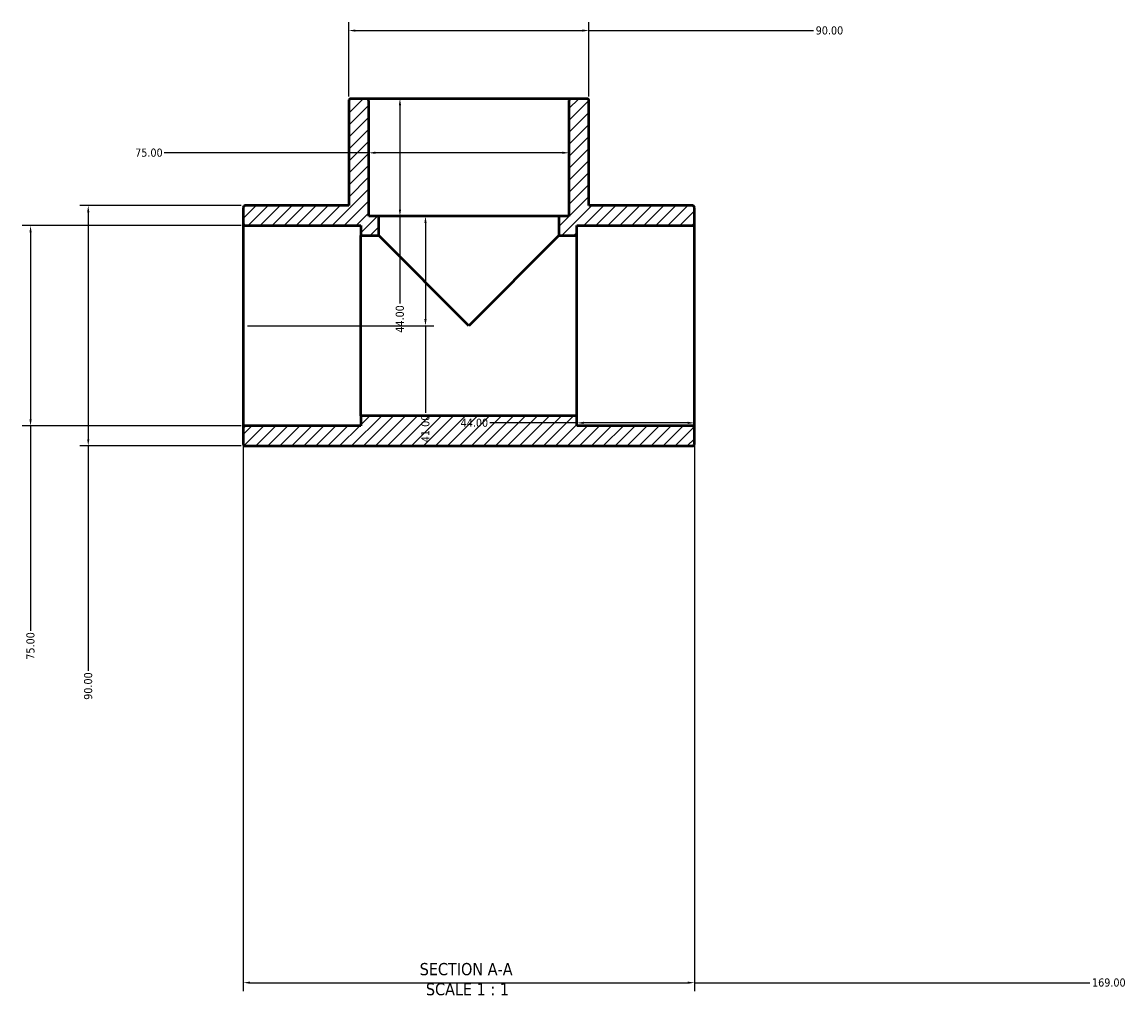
# Model space of a CAD drawing. Header units: millimetres. Extents: x -64 to 1523, y -1192 to 1259.
# Tile 1 of 4: x 461 to 874, y -1192 to -829. Entities that reach past the tile are written whole.
import ezdxf

# ---------------------------------------------------------------- set-up
doc = ezdxf.new("R2010")
doc.units = ezdxf.units.MM
for name, color, linetype, lineweight in [('Dimension (ANSI)', 7, 'Continuous', 25), ('Hatch (ANSI)', 7, 'Continuous', 18), ('Symbol (ANSI)', 7, 'Continuous', 25), ('Visible (ANSI)', 7, 'Continuous', 50)]:
    doc.layers.add(name, color=color, linetype=linetype, lineweight=lineweight)
doc.styles.add('Label Text (ANSI)', font='tahoma.ttf')
doc.styles.add('Note Text (ANSI)', font='tahoma.ttf')
doc.dimstyles.new('Default - mm (ANSI)', dxfattribs={"dimtxt": 3.048, "dimasz": 2.5, "dimexe": 3.175, "dimexo": 1.6002, "dimgap": 0.8, "dimtad": 0, "dimtoh": 1, "dimrnd": 1e-08, "dimzin": 4, "dimdsep": 46, "dimtxsty": 'Note Text (ANSI)', "dimcen": 0.09, "dimdle": 10, "dimclrd": 256, "dimclre": 256, "dimclrt": 256, "dimadec": 1, "dimazin": 1, "dimtfac": 1, "dimtofl": 0, "dimtmove": 0, "dimatfit": 3, "dimfxl": 1, "dimtolj": 1, "dimtzin": 4, "dimlwd": -1, "dimlwe": -1, "dimarcsym": 0})

# ---------------------------------------------------------------- blocks, each defined once
blk = doc.blocks.new('*D7')
at = {"layer": 'Defpoints', "color": 0, "transparency": 16777216}
for p in [(543.53, -980.68), (712.53, -980.68), (712.53, -1188.41)]:
    blk.add_point(p, dxfattribs=at)
at = {"layer": 'Dimension (ANSI)', "transparency": 16777216}
for p, q in [((543.53, -982.28), (543.53, -1191.58)), ((712.53, -982.28), (712.53, -1191.58)), ((546.03, -1188.41), (710.03, -1188.41)), ((712.53, -1188.41), (860.69, -1188.41))]:
    blk.add_line(p, q, dxfattribs=at)
for points in [[(546.03, -1187.99), (546.03, -1188.83), (543.53, -1188.41)], [(710.03, -1187.99), (710.03, -1188.83), (712.53, -1188.41)]]:
    blk.add_solid(points, dxfattribs=at)
at = {"layer": 'Dimension (ANSI)', "transparency": 16777216, "insert": (861.49, -1186.82), "char_height": 3.048, "attachment_point": 1, "style": 'Note Text (ANSI)'}
blk.add_mtext('\\A1;169.00', dxfattribs=at)
blk = doc.blocks.new('*D8')
at = {"layer": 'Defpoints', "color": 0, "transparency": 16777216}
for p in [(668.53, -942.43), (712.53, -942.43), (668.53, -978.79)]:
    blk.add_point(p, dxfattribs=at)
at = {"layer": 'Dimension (ANSI)', "transparency": 16777216}
for p, q in [((668.53, -978.79), (635.92, -978.79)), ((710.03, -978.79), (671.03, -978.79))]:
    blk.add_line(p, q, dxfattribs=at)
for points in [[(671.03, -978.37), (671.03, -979.21), (668.53, -978.79)], [(710.03, -978.37), (710.03, -979.21), (712.53, -978.79)]]:
    blk.add_solid(points, dxfattribs=at)
at = {"layer": 'Dimension (ANSI)', "transparency": 16777216, "insert": (624.95, -977.2), "char_height": 3.048, "attachment_point": 1, "style": 'Note Text (ANSI)'}
blk.add_mtext('\\A1;44.00', dxfattribs=at)
blk = doc.blocks.new('*D9')
at = {"layer": 'Defpoints', "color": 0, "transparency": 16777216}
for p in [(602.21, -857.43), (594.28, -901.43), (602.21, -901.43)]:
    blk.add_point(p, dxfattribs=at)
at = {"layer": 'Dimension (ANSI)', "transparency": 16777216}
for p, q in [((602.21, -859.93), (602.21, -898.93)), ((595.88, -901.43), (605.39, -901.43)), ((602.21, -901.43), (602.21, -934.05))]:
    blk.add_line(p, q, dxfattribs=at)
for points in [[(601.79, -859.93), (602.63, -859.93), (602.21, -857.43)], [(601.79, -898.93), (602.63, -898.93), (602.21, -901.43)]]:
    blk.add_solid(points, dxfattribs=at)
at = {"layer": 'Dimension (ANSI)', "transparency": 16777216, "insert": (600.62, -945.02), "char_height": 3.048, "attachment_point": 1, "rotation": 90, "style": 'Note Text (ANSI)'}
blk.add_mtext('\\A1;44.00', dxfattribs=at)
blk = doc.blocks.new('*D10')
at = {"layer": 'Defpoints', "color": 0, "transparency": 16777216}
for p in [(594.28, -901.43), (543.53, -942.43), (611.77, -942.43)]:
    blk.add_point(p, dxfattribs=at)
at = {"layer": 'Dimension (ANSI)', "transparency": 16777216}
for p, q in [((595.88, -901.43), (614.95, -901.43)), ((611.77, -903.93), (611.77, -939.93)), ((545.13, -942.43), (614.95, -942.43)), ((611.77, -942.43), (611.77, -975.05))]:
    blk.add_line(p, q, dxfattribs=at)
for points in [[(611.36, -903.93), (612.19, -903.93), (611.77, -901.43)], [(611.36, -939.93), (612.19, -939.93), (611.77, -942.43)]]:
    blk.add_solid(points, dxfattribs=at)
at = {"layer": 'Dimension (ANSI)', "transparency": 16777216, "insert": (610.19, -986.02), "char_height": 3.048, "attachment_point": 1, "rotation": 90, "style": 'Note Text (ANSI)'}
blk.add_mtext('\\A1;41.00', dxfattribs=at)
blk = doc.blocks.new('*D11')
at = {"layer": 'Defpoints', "color": 0, "transparency": 16777216}
for p in [(544.28, -897.43), (485.43, -987.43), (544.28, -987.43)]:
    blk.add_point(p, dxfattribs=at)
at = {"layer": 'Dimension (ANSI)', "transparency": 16777216}
for p, q in [((542.68, -897.43), (482.26, -897.43)), ((485.43, -899.93), (485.43, -984.93)), ((542.68, -987.43), (482.26, -987.43)), ((485.43, -987.43), (485.43, -1071.58))]:
    blk.add_line(p, q, dxfattribs=at)
for points in [[(485.02, -899.93), (485.85, -899.93), (485.43, -897.43)], [(485.02, -984.93), (485.85, -984.93), (485.43, -987.43)]]:
    blk.add_solid(points, dxfattribs=at)
at = {"layer": 'Dimension (ANSI)', "transparency": 16777216, "insert": (483.85, -1082.49), "char_height": 3.048, "attachment_point": 1, "rotation": 90, "style": 'Note Text (ANSI)'}
blk.add_mtext('\\A1;90.00', dxfattribs=at)
blk = doc.blocks.new('*D12')
at = {"layer": 'Defpoints', "color": 0, "transparency": 16777216}
for p in [(673.03, -831.89), (583.03, -858.18), (673.03, -858.18)]:
    blk.add_point(p, dxfattribs=at)
at = {"layer": 'Dimension (ANSI)', "transparency": 16777216}
for p, q in [((583.03, -856.58), (583.03, -828.72)), ((673.03, -856.58), (673.03, -828.72)), ((585.53, -831.89), (670.53, -831.89)), ((673.03, -831.89), (757.17, -831.89))]:
    blk.add_line(p, q, dxfattribs=at)
for points in [[(585.53, -831.48), (585.53, -832.31), (583.03, -831.89)], [(670.53, -831.48), (670.53, -832.31), (673.03, -831.89)]]:
    blk.add_solid(points, dxfattribs=at)
at = {"layer": 'Dimension (ANSI)', "transparency": 16777216, "insert": (757.97, -830.31), "char_height": 3.048, "attachment_point": 1, "style": 'Note Text (ANSI)'}
blk.add_mtext('\\A1;90.00', dxfattribs=at)
blk = doc.blocks.new('*D13')
at = {"layer": 'Defpoints', "color": 0, "transparency": 16777216}
for p in [(590.53, -877.66), (590.53, -877.66), (665.53, -877.66)]:
    blk.add_point(p, dxfattribs=at)
at = {"layer": 'Dimension (ANSI)', "transparency": 16777216}
for p, q in [((590.53, -877.66), (513.86, -877.66)), ((663.03, -877.66), (593.03, -877.66))]:
    blk.add_line(p, q, dxfattribs=at)
for points in [[(593.03, -877.24), (593.03, -878.08), (590.53, -877.66)], [(663.03, -877.24), (663.03, -878.08), (665.53, -877.66)]]:
    blk.add_solid(points, dxfattribs=at)
at = {"layer": 'Dimension (ANSI)', "transparency": 16777216, "insert": (503.01, -876.07), "char_height": 3.048, "attachment_point": 1, "style": 'Note Text (ANSI)'}
blk.add_mtext('\\A1;75.00', dxfattribs=at)
blk = doc.blocks.new('*D14')
at = {"layer": 'Defpoints', "color": 0, "transparency": 16777216}
for p in [(544.28, -904.93), (463.82, -979.93), (544.28, -979.93)]:
    blk.add_point(p, dxfattribs=at)
at = {"layer": 'Dimension (ANSI)', "transparency": 16777216}
for p, q in [((542.68, -904.93), (460.64, -904.93)), ((463.82, -907.43), (463.82, -977.43)), ((542.68, -979.93), (460.64, -979.93)), ((463.82, -979.93), (463.82, -1056.61))]:
    blk.add_line(p, q, dxfattribs=at)
for points in [[(463.4, -907.43), (464.24, -907.43), (463.82, -904.93)], [(463.4, -977.43), (464.24, -977.43), (463.82, -979.93)]]:
    blk.add_solid(points, dxfattribs=at)
at = {"layer": 'Dimension (ANSI)', "transparency": 16777216, "insert": (462.23, -1067.46), "char_height": 3.048, "attachment_point": 1, "rotation": 90, "style": 'Note Text (ANSI)'}
blk.add_mtext('\\A1;75.00', dxfattribs=at)

msp = doc.modelspace()

# ---------------------------------------------------------------- hatches: boundary and pattern name
at = {"layer": 'Hatch (ANSI)'}
h = msp.add_hatch(dxfattribs=at)
h.set_pattern_fill('ANSI31', color=256, scale=25.4, style=0)
h.set_pattern_definition([(45, (0, 0), (-2.245064, 2.245064), [])])
edge = h.paths.add_edge_path()
edge.add_ellipse((544.281, -904.185), major_axis=(-0.75, 0), ratio=1, start_angle=0, end_angle=90)
edge.add_line((544.281, -904.935), (587.531, -904.935))
edge.add_line((587.531, -904.935), (587.531, -908.685))
edge.add_line((587.531, -908.685), (594.281, -908.685))
edge.add_line((594.281, -908.685), (594.281, -901.435))
edge.add_line((594.281, -901.435), (590.531, -901.435))
edge.add_line((590.531, -901.435), (590.531, -858.185))
edge.add_ellipse((589.781, -858.185), major_axis=(0.75, 0), ratio=1, start_angle=0, end_angle=90)
edge.add_line((589.781, -857.435), (583.781, -857.435))
edge.add_ellipse((583.781, -858.185), major_axis=(0, 0.75), ratio=1, start_angle=0, end_angle=90)
edge.add_line((583.031, -858.185), (583.031, -897.435))
edge.add_line((583.031, -897.435), (544.281, -897.435))
edge.add_ellipse((544.281, -898.185), major_axis=(0, 0.75), ratio=1, start_angle=0, end_angle=90)
edge.add_line((543.531, -898.185), (543.531, -904.185))
edge = h.paths.add_edge_path()
edge.add_ellipse((711.781, -980.685), major_axis=(0.75, 0), ratio=1, start_angle=0, end_angle=90)
edge.add_line((711.781, -979.935), (668.531, -979.935))
edge.add_line((668.531, -979.935), (668.531, -976.185))
edge.add_line((668.531, -976.185), (587.531, -976.185))
edge.add_line((587.531, -976.185), (587.531, -979.935))
edge.add_line((587.531, -979.935), (544.281, -979.935))
edge.add_ellipse((544.281, -980.685), major_axis=(0, 0.75), ratio=1, start_angle=0, end_angle=90)
edge.add_line((543.531, -980.685), (543.531, -986.685))
edge.add_ellipse((544.281, -986.685), major_axis=(-0.75, 0), ratio=1, start_angle=0, end_angle=90)
edge.add_line((544.281, -987.435), (711.781, -987.435))
edge.add_ellipse((711.781, -986.685), major_axis=(0, -0.75), ratio=1, start_angle=0, end_angle=90)
edge.add_line((712.531, -986.685), (712.531, -980.685))
edge = h.paths.add_edge_path()
edge.add_ellipse((711.781, -904.185), major_axis=(0, -0.75), ratio=1, start_angle=0, end_angle=90)
edge.add_line((712.531, -904.185), (712.531, -898.185))
edge.add_ellipse((711.781, -898.185), major_axis=(0.75, 0), ratio=1, start_angle=0, end_angle=90)
edge.add_line((711.781, -897.435), (673.031, -897.435))
edge.add_line((673.031, -897.435), (673.031, -858.185))
edge.add_ellipse((672.281, -858.185), major_axis=(0.75, 0), ratio=1, start_angle=0, end_angle=90)
edge.add_line((672.281, -857.435), (666.281, -857.435))
edge.add_ellipse((666.281, -858.185), major_axis=(0, 0.75), ratio=1, start_angle=0, end_angle=90)
edge.add_line((665.531, -858.185), (665.531, -901.435))
edge.add_line((665.531, -901.435), (661.781, -901.435))
edge.add_line((661.781, -901.435), (661.781, -908.685))
edge.add_line((661.781, -908.685), (668.531, -908.685))
edge.add_line((668.531, -908.685), (668.531, -904.935))
edge.add_line((668.531, -904.935), (711.781, -904.935))

# ---------------------------------------------------------------- linework, layer by layer
at = {"layer": 'Visible (ANSI)'}
for p, q in [((583.031, -858.185), (583.031, -897.435)), ((589.781, -857.435), (583.781, -857.435)), ((666.281, -857.435), (589.781, -857.435)), ((590.531, -901.435), (590.531, -858.185)), ((665.531, -858.185), (665.531, -901.435)), ((672.281, -857.435), (666.281, -857.435)), ((673.031, -897.435), (673.031, -858.185)), ((543.531, -898.185), (543.531, -904.185)), ((583.031, -897.435), (544.281, -897.435)), ((594.281, -901.435), (590.531, -901.435)), ((594.281, -908.685), (594.281, -901.435)), ((661.781, -901.435), (594.281, -901.435)), ((665.531, -901.435), (661.781, -901.435)), ((661.781, -901.435), (661.781, -908.685)), ((711.781, -897.435), (673.031, -897.435)), ((712.531, -904.185), (712.531, -898.185)), ((543.531, -904.185), (543.531, -980.685)), ((544.281, -904.935), (587.531, -904.935)), ((587.531, -904.935), (587.531, -908.685)), ((668.531, -908.685), (668.531, -904.935)), ((668.531, -904.935), (711.781, -904.935)), ((712.531, -980.685), (712.531, -904.185)), ((587.531, -908.685), (594.281, -908.685)), ((587.531, -976.185), (587.531, -908.685)), ((628.031, -942.435), (594.281, -908.685)), ((661.781, -908.685), (628.031, -942.435)), ((661.781, -908.685), (668.531, -908.685)), ((668.531, -976.185), (668.531, -908.685)), ((587.531, -979.935), (544.281, -979.935)), ((668.531, -976.185), (587.531, -976.185)), ((587.531, -976.185), (587.531, -979.935)), ((668.531, -979.935), (668.531, -976.185)), ((711.781, -979.935), (668.531, -979.935)), ((543.531, -980.685), (543.531, -986.685)), ((712.531, -986.685), (712.531, -980.685)), ((544.281, -987.435), (711.781, -987.435))]:
    msp.add_line(p, q, dxfattribs=at)
for centre, start, end in [((583.781, -858.185), 90, 180), ((589.781, -858.185), 0, 90), ((666.281, -858.185), 90, 180), ((672.281, -858.185), 0, 90), ((544.281, -898.185), 90, 180), ((711.781, -898.185), 0, 90), ((544.281, -904.185), 180, 270), ((711.781, -904.185), 270, 0), ((544.281, -980.685), 90, 180), ((711.781, -980.685), 0, 90), ((544.281, -986.685), 180, 270), ((711.781, -986.685), 270, 0)]:
    msp.add_arc(centre, 0.75, start, end, dxfattribs=at)

# ---------------------------------------------------------------- texts
at = {"layer": 'Symbol (ANSI)', "char_height": 4.572, "attachment_point": 7, "style": 'Label Text (ANSI)'}
for s, insert in [('SECTION A-A', (609.607, -1185.699)), ('SCALE 1 : 1', (611.926, -1193.212))]:
    msp.add_mtext(s, dxfattribs=dict(at, insert=insert))

# ---------------------------------------------------------------- dimensions: what is measured, and where the dimension line sits
at = {"layer": 'Dimension (ANSI)'}
for base, p1, p2, angle, override, picture, middle in [((673.031, -831.893), (583.031, -858.185), (673.031, -858.185), 180, {"dimtoh": 0, "dimdec": 2, "dimtp": 0, "dimtm": 0, "dimtdec": 2, "dimatfit": 2}, '*D12', (763.031, -831.893)), ((602.211, -901.435), (602.211, -857.435), (594.281, -901.435), 270, {"dimtoh": 0, "dimdec": 2, "dimse1": 1, "dimtp": 0, "dimtm": 0, "dimtdec": 2, "dimatfit": 2}, '*D9', (602.211, -939.935)), ((590.531, -877.661), (665.531, -877.661), (590.531, -877.661), 180, {"dimtoh": 0, "dimdec": 2, "dimse1": 1, "dimse2": 1, "dimtp": 0, "dimtm": 0, "dimtdec": 2, "dimatfit": 2}, '*D13', (508.031, -877.661)), ((485.434, -987.435), (544.281, -897.435), (544.281, -987.435), 90, {"dimtoh": 0, "dimdec": 2, "dimtp": 0, "dimtm": 0, "dimtdec": 2, "dimatfit": 2}, '*D11', (485.434, -1077.435)), ((611.774, -942.435), (594.281, -901.435), (543.531, -942.435), 90, {"dimtoh": 0, "dimdec": 2, "dimtp": 0, "dimtm": 0, "dimtdec": 2, "dimatfit": 2}, '*D10', (611.774, -980.935)), ((463.818, -979.935), (544.281, -904.935), (544.281, -979.935), 90, {"dimtoh": 0, "dimdec": 2, "dimtp": 0, "dimtm": 0, "dimtdec": 2, "dimatfit": 2}, '*D14', (463.818, -1062.435)), ((668.531, -978.789), (712.531, -942.435), (668.531, -942.435), 180, {"dimtoh": 0, "dimdec": 2, "dimse1": 1, "dimse2": 1, "dimtp": 0, "dimtm": 0, "dimtdec": 2, "dimatfit": 2}, '*D8', (630.031, -978.789))]:
    dim = msp.add_linear_dim(base=base, p1=p1, p2=p2, angle=angle, dimstyle='Default - mm (ANSI)', override=override, dxfattribs=at)
    dim.commit()
    dim.dimension.update_dxf_attribs({"geometry": picture, "text_midpoint": middle, "dimtype": 160})
dim = msp.add_linear_dim(base=(712.531, -1188.41), p1=(543.531, -980.685), p2=(712.531, -980.685), dimstyle='Default - mm (ANSI)', override={"dimtoh": 0, "dimdec": 2, "dimtp": 0, "dimtm": 0, "dimtdec": 2, "dimatfit": 2}, dxfattribs=at)
dim.commit()
dim.dimension.update_dxf_attribs({"geometry": '*D7', "text_midpoint": (867.531, -1188.41), "dimtype": 160})

doc.saveas('drawing.dxf')
